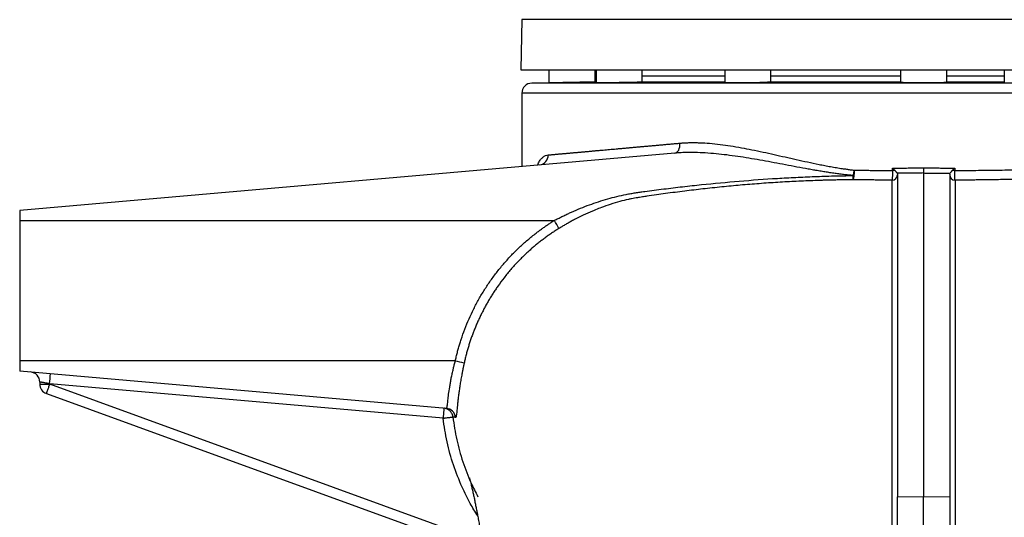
# Model space of a CAD drawing. Header units: inches. Extents: x -21 to 109, y -42 to 31.
# Tile 7 of 15: x -18 to 2, y 21 to 31. Entities that reach past the tile are written whole.
import ezdxf

# ---------------------------------------------------------------- set-up
doc = ezdxf.new("R2010")
doc.units = ezdxf.units.IN
doc.header["$MEASUREMENT"] = 0

msp = doc.modelspace()

# ---------------------------------------------------------------- linework, layer by layer
at = {"color": 7, "linetype": 'Continuous', "lineweight": 25}
for p, q in [((-7.874, 31.024), (-7.891, 30.039)), ((7.873, 31.024), (-7.874, 31.024)), ((-7.891, 30.039), (7.891, 30.039)), ((-7.343, 30.039), (-7.343, 29.785)), ((-6.437, 29.809), (-6.437, 30.039)), ((-6.419, 30.039), (-6.419, 29.781)), ((-5.514, 29.8), (-5.514, 30.039)), ((-5.514, 29.921), (-3.898, 29.921)), ((-3.898, 30.039), (-3.898, 29.781)), ((-2.992, 29.797), (-2.992, 30.039)), ((-2.992, 29.921), (-0.453, 29.921)), ((-0.453, 30.039), (-0.453, 29.793)), ((0.453, 29.793), (0.453, 30.039)), ((0.453, 29.921), (1.582, 29.921)), ((1.582, 30.039), (1.582, 29.788)), ((-7.343, 29.785), (-7.681, 29.779)), ((-6.419, 29.815), (-6.437, 29.809)), ((-3.898, 29.8), (-5.514, 29.8)), ((-0.453, 29.8), (-3.062, 29.8)), ((1.582, 29.8), (0.453, 29.8)), ((-7.874, 29.582), (-7.874, 28.145)), ((-4.877, 28.407), (-17.717, 27.283)), ((-0.61, 28.065), (-0.61, 28.115)), ((-0.561, 28.065), (-0.61, 28.065)), ((0.61, 28.115), (0.61, 28.065)), ((-17.717, 27.283), (-17.717, 24.134)), ((-17.717, 27.087), (-7.237, 27.087)), ((-9.179, 24.331), (-17.717, 24.331)), ((-9.354, 23.402), (-17.717, 24.134)), ((-17.323, 23.919), (-17.323, 23.878)), ((-17.323, 23.878), (-17.129, 23.878)), ((-9.417, 23.21), (-17.129, 23.885)), ((-17.129, 23.885), (-17.129, 23.878)), ((-17.193, 23.693), (-8.618, 20.572)), ((-0.512, 21.669), (0, 21.676)), ((-0.512, 20.868), (-0.512, 21.669)), ((0, 21.676), (0.512, 21.669)), ((0, 20.874), (0, 21.676)), ((0.512, 21.669), (0.512, 20.868))]:
    msp.add_line(p, q, dxfattribs=at)
at = {"color": 8, "linetype": 'Continuous', "lineweight": 25}
for p, q in [((7.681, 29.779), (-7.681, 29.779)), ((-6.419, 29.8), (-6.489, 29.8)), ((7.874, 29.582), (-7.874, 29.582)), ((-8.653, 20.793), (-17.129, 23.878))]:
    msp.add_line(p, q, dxfattribs=at)
at = {"color": 7, "linetype": 'Continuous', "lineweight": 25, "flags": 128}
for points in [[(-4.877, 28.407), (-4.855, 28.412), (-4.835, 28.425), (-4.816, 28.443), (-4.8, 28.468), (-4.788, 28.497), (-4.78, 28.53), (-4.775, 28.566), (-4.775, 28.603)], [(0.61, 28.065), (0.603, 28.065), (0.597, 28.065), (0.591, 28.065), (0.585, 28.065), (0.579, 28.065), (0.573, 28.065), (0.567, 28.065), (0.561, 28.065)]]:
    msp.add_lwpolyline(points, dxfattribs=at)
at = {"color": 7, "linetype": 'Continuous', "lineweight": 25}
for centre, radius, start, end in [((-7.677, 29.582), 0.197, 91, 180), ((-7.547, 28.363), 0.189, 276.8136, 2.4221), ((-0.616, 27.981), 0.104, 269.6443, 358.7181), ((0.616, 27.981), 0.104, 181.2819, 270.3557), ((-8.116, 26.51), 1.051, 23.3564, 33.274), ((-9.809, 21.324), 3.072, 74.8217, 78.1527), ((-17.52, 23.919), 0.197, 360, 85), ((-19.942, 24.18), 2.828, 354.0056, 357.9895), ((-17.126, 23.878), 0.197, 180, 250), ((-9.371, 23.206), 0.197, 4.8552, 84.9601)]:
    msp.add_arc(centre, radius, start, end, dxfattribs=at)
for points, knots in [([(-6.489, 29.8), (-6.491, 29.8), (-6.496, 29.8), (-6.503, 29.8), (-6.51, 29.799), (-6.517, 29.799), (-6.525, 29.799), (-6.534, 29.799), (-6.542, 29.799), (-6.551, 29.799), (-6.56, 29.798), (-6.57, 29.798), (-6.594, 29.798), (-6.637, 29.797), (-6.703, 29.796), (-6.774, 29.795), (-6.849, 29.793), (-6.924, 29.792), (-6.998, 29.791), (-7.07, 29.789), (-7.137, 29.788), (-7.196, 29.787), (-7.248, 29.787), (-7.289, 29.786), (-7.313, 29.785), (-7.325, 29.785), (-7.332, 29.785), (-7.337, 29.785), (-7.34, 29.785), (-7.342, 29.785), (-7.342, 29.785), (-7.343, 29.785)], [0, 0, 0, 0, 0.011421, 0.022799, 0.034144, 0.045468, 0.056783, 0.0681, 0.079431, 0.090787, 0.102179, 0.113619, 0.125118, 0.187325, 0.24999, 0.312004, 0.37496, 0.437057, 0.499835, 0.561943, 0.624801, 0.687243, 0.749675, 0.811993, 0.874624, 0.895671, 0.916586, 0.937423, 0.958235, 0.979076, 1, 1, 1, 1]), ([(-6.489, 29.8), (-6.487, 29.8), (-6.483, 29.8), (-6.478, 29.8), (-6.472, 29.801), (-6.466, 29.802), (-6.458, 29.803), (-6.45, 29.805), (-6.444, 29.806), (-6.44, 29.807), (-6.438, 29.808), (-6.437, 29.809), (-6.437, 29.809), (-6.437, 29.809)], [0, 0, 0, 0, 0.057332, 0.11821, 0.18264, 0.250628, 0.350745, 0.499976, 0.642545, 0.749327, 0.838537, 0.922089, 1, 1, 1, 1]), ([(-5.514, 29.8), (-5.514, 29.8), (-5.514, 29.799), (-5.515, 29.799), (-5.516, 29.799), (-5.517, 29.799), (-5.519, 29.799), (-5.521, 29.799), (-5.524, 29.799), (-5.527, 29.798), (-5.531, 29.798), (-5.535, 29.798), (-5.539, 29.798), (-5.544, 29.798), (-5.558, 29.797), (-5.588, 29.796), (-5.644, 29.795), (-5.713, 29.793), (-5.792, 29.792), (-5.878, 29.79), (-5.966, 29.789), (-6.055, 29.787), (-6.14, 29.786), (-6.219, 29.786), (-6.289, 29.785), (-6.345, 29.785), (-6.377, 29.785), (-6.394, 29.785), (-6.402, 29.785), (-6.408, 29.785), (-6.413, 29.785), (-6.417, 29.786), (-6.419, 29.786), (-6.419, 29.786), (-6.419, 29.786)], [0, 0, 0, 0, 0.009636, 0.019239, 0.028819, 0.038386, 0.04795, 0.057521, 0.067108, 0.076722, 0.086372, 0.096067, 0.105817, 0.115632, 0.12552, 0.187758, 0.250113, 0.311611, 0.374942, 0.4375, 0.49975, 0.561523, 0.624348, 0.687275, 0.749631, 0.811958, 0.874691, 0.892793, 0.910748, 0.928604, 0.946408, 0.96421, 0.982058, 1, 1, 1, 1]), ([(-2.992, 29.797), (-2.992, 29.797), (-2.992, 29.796), (-2.993, 29.796), (-2.994, 29.796), (-2.995, 29.796), (-2.997, 29.795), (-2.999, 29.795), (-3.002, 29.795), (-3.005, 29.795), (-3.009, 29.795), (-3.013, 29.794), (-3.017, 29.794), (-3.022, 29.794), (-3.031, 29.793), (-3.045, 29.793), (-3.068, 29.792), (-3.094, 29.791), (-3.134, 29.79), (-3.191, 29.789), (-3.27, 29.788), (-3.356, 29.787), (-3.444, 29.786), (-3.533, 29.785), (-3.618, 29.785), (-3.698, 29.785), (-3.767, 29.785), (-3.824, 29.786), (-3.856, 29.786), (-3.872, 29.787), (-3.88, 29.787), (-3.887, 29.787), (-3.892, 29.788), (-3.895, 29.788), (-3.897, 29.788), (-3.898, 29.789), (-3.898, 29.789)], [0, 0, 0, 0, 0.009555, 0.019093, 0.028625, 0.038157, 0.0477, 0.057263, 0.066854, 0.076482, 0.086157, 0.095888, 0.105683, 0.115551, 0.125501, 0.156584, 0.187895, 0.219041, 0.250214, 0.311829, 0.375026, 0.43781, 0.499816, 0.561711, 0.624395, 0.687339, 0.749662, 0.812006, 0.874706, 0.892883, 0.910879, 0.928747, 0.946538, 0.964308, 0.982111, 1, 1, 1, 1]), ([(0, 29.785), (-0.005, 29.785), (-0.014, 29.785), (-0.027, 29.785), (-0.041, 29.785), (-0.054, 29.785), (-0.068, 29.785), (-0.081, 29.785), (-0.095, 29.785), (-0.108, 29.785), (-0.121, 29.785), (-0.134, 29.785), (-0.148, 29.785), (-0.161, 29.785), (-0.197, 29.786), (-0.253, 29.786), (-0.322, 29.787), (-0.379, 29.788), (-0.41, 29.789), (-0.427, 29.79), (-0.435, 29.79), (-0.442, 29.791), (-0.447, 29.791), (-0.45, 29.792), (-0.452, 29.792), (-0.453, 29.792), (-0.453, 29.793)], [0, 0, 0, 0, 0.01927, 0.03849, 0.057674, 0.076837, 0.095993, 0.115159, 0.134349, 0.153577, 0.17286, 0.19221, 0.211644, 0.231175, 0.250818, 0.376031, 0.499788, 0.623997, 0.748978, 0.785797, 0.822106, 0.858018, 0.893649, 0.929113, 0.964525, 1, 1, 1, 1]), ([(0.453, 29.793), (0.453, 29.793), (0.453, 29.792), (0.452, 29.792), (0.451, 29.792), (0.45, 29.792), (0.448, 29.791), (0.445, 29.791), (0.443, 29.791), (0.44, 29.791), (0.436, 29.79), (0.432, 29.79), (0.428, 29.79), (0.423, 29.79), (0.409, 29.789), (0.379, 29.788), (0.322, 29.787), (0.254, 29.786), (0.193, 29.786), (0.15, 29.785), (0.125, 29.785), (0.101, 29.785), (0.076, 29.785), (0.051, 29.785), (0.025, 29.785), (0.008, 29.785), (0, 29.785)], [0, 0, 0, 0, 0.019103, 0.038174, 0.057229, 0.076285, 0.095362, 0.114475, 0.133644, 0.152887, 0.17222, 0.191663, 0.211233, 0.230947, 0.250823, 0.375538, 0.499796, 0.623509, 0.748985, 0.785412, 0.821493, 0.85732, 0.892988, 0.928593, 0.964232, 1, 1, 1, 1]), ([(-7.358, 28.371), (-7.352, 28.372), (-7.339, 28.373), (-7.319, 28.375), (-7.299, 28.376), (-7.279, 28.378), (-7.259, 28.38), (-7.238, 28.382), (-7.216, 28.384), (-7.195, 28.386), (-7.173, 28.388), (-7.15, 28.39), (-7.127, 28.392), (-7.104, 28.394), (-7.081, 28.396), (-7.057, 28.398), (-7.033, 28.4), (-7.008, 28.403), (-6.983, 28.405), (-6.958, 28.407), (-6.932, 28.409), (-6.906, 28.412), (-6.88, 28.414), (-6.853, 28.417), (-6.826, 28.419), (-6.798, 28.421), (-6.77, 28.424), (-6.742, 28.426), (-6.713, 28.429), (-6.684, 28.432), (-6.655, 28.434), (-6.625, 28.437), (-6.595, 28.44), (-6.565, 28.442), (-6.534, 28.445), (-6.503, 28.448), (-6.471, 28.451), (-6.439, 28.454), (-6.407, 28.457), (-6.374, 28.459), (-6.341, 28.462), (-6.299, 28.466), (-6.248, 28.471), (-6.187, 28.476), (-6.124, 28.482), (-6.06, 28.488), (-5.995, 28.493), (-5.928, 28.499), (-5.861, 28.506), (-5.791, 28.512), (-5.721, 28.518), (-5.649, 28.524), (-5.576, 28.531), (-5.502, 28.538), (-5.426, 28.544), (-5.35, 28.551), (-5.271, 28.558), (-5.192, 28.565), (-5.111, 28.573), (-5.029, 28.58), (-4.946, 28.588), (-4.861, 28.595), (-4.804, 28.6), (-4.775, 28.603)], [0, 0, 0, 0, 0.0121779, 0.0243719, 0.0365821, 0.0488084, 0.0610509, 0.0733095, 0.0855843, 0.0978752, 0.1101823, 0.1225056, 0.134845, 0.1472007, 0.1595725, 0.1719605, 0.1843646, 0.196785, 0.2092216, 0.2216744, 0.2341433, 0.2466285, 0.2591299, 0.2716475, 0.2841814, 0.2967314, 0.3092977, 0.3218802, 0.3344789, 0.3470939, 0.3597251, 0.3723726, 0.3850363, 0.3977162, 0.4104124, 0.4231249, 0.4358536, 0.4485986, 0.4613599, 0.4741374, 0.4869312, 0.4997413, 0.5225106, 0.545385, 0.5683645, 0.5914493, 0.6146392, 0.6379344, 0.6613348, 0.6848405, 0.7084514, 0.7321677, 0.7559892, 0.7799161, 0.8039483, 0.8280858, 0.8523288, 0.8766771, 0.9011308, 0.9256899, 0.9503545, 0.9751245, 1, 1, 1, 1]), ([(-4.775, 28.603), (-4.765, 28.604), (-4.745, 28.605), (-4.714, 28.608), (-4.683, 28.61), (-4.652, 28.611), (-4.62, 28.612), (-4.588, 28.613), (-4.555, 28.614), (-4.522, 28.614), (-4.489, 28.614), (-4.455, 28.613), (-4.421, 28.612), (-4.334, 28.61), (-4.19, 28.601), (-3.989, 28.579), (-3.781, 28.55), (-3.575, 28.515), (-3.362, 28.474), (-3.149, 28.429), (-2.93, 28.381), (-2.75, 28.34), (-2.604, 28.307), (-2.458, 28.274), (-2.274, 28.233), (-2.086, 28.193), (-1.936, 28.163), (-1.821, 28.142), (-1.708, 28.122), (-1.604, 28.106), (-1.514, 28.093), (-1.437, 28.082), (-1.385, 28.076), (-1.36, 28.073)], [0, 0, 0, 0, 0.0099959, 0.0200722, 0.0302298, 0.0404694, 0.050792, 0.0611982, 0.0716889, 0.0822647, 0.0929265, 0.1036748, 0.1145105, 0.1254342, 0.1862346, 0.2502654, 0.3110237, 0.3756747, 0.4354418, 0.500888, 0.5632384, 0.6254981, 0.6566099, 0.6877164, 0.7499338, 0.8121986, 0.8443286, 0.8745713, 0.9066382, 0.9371313, 0.9586015, 0.9795567, 1, 1, 1, 1]), ([(-1.377, 27.967), (-1.392, 27.969), (-1.424, 27.972), (-1.471, 27.977), (-1.519, 27.982), (-1.567, 27.987), (-1.615, 27.993), (-1.663, 28), (-1.712, 28.006), (-1.76, 28.013), (-1.81, 28.02), (-1.859, 28.027), (-1.908, 28.035), (-1.958, 28.043), (-2.008, 28.051), (-2.058, 28.059), (-2.109, 28.068), (-2.159, 28.076), (-2.21, 28.085), (-2.262, 28.094), (-2.371, 28.114), (-2.539, 28.145), (-2.763, 28.188), (-2.986, 28.23), (-3.207, 28.27), (-3.426, 28.308), (-3.643, 28.342), (-3.857, 28.371), (-4.069, 28.395), (-4.276, 28.411), (-4.436, 28.418), (-4.549, 28.42), (-4.617, 28.419), (-4.684, 28.418), (-4.75, 28.416), (-4.814, 28.412), (-4.856, 28.408), (-4.877, 28.407)], [0, 0, 0, 0, 0.012566, 0.025214, 0.037947, 0.050764, 0.063667, 0.076656, 0.089731, 0.102895, 0.116146, 0.129486, 0.142916, 0.156435, 0.170044, 0.183745, 0.197536, 0.211419, 0.225394, 0.239461, 0.253621, 0.31567, 0.378995, 0.44131, 0.504007, 0.566792, 0.629066, 0.692026, 0.753701, 0.816317, 0.877036, 0.89821, 0.919109, 0.939735, 0.960091, 0.980179, 1, 1, 1, 1]), ([(-1.36, 28.073), (-1.36, 28.07), (-1.36, 28.064), (-1.36, 28.056), (-1.36, 28.047), (-1.361, 28.038), (-1.361, 28.03), (-1.362, 28.022), (-1.362, 28.015), (-1.363, 28.007), (-1.363, 28), (-1.364, 27.994), (-1.364, 27.987), (-1.365, 27.981), (-1.366, 27.976), (-1.366, 27.97), (-1.367, 27.965), (-1.367, 27.961), (-1.369, 27.948), (-1.372, 27.93), (-1.376, 27.913), (-1.379, 27.901), (-1.382, 27.894), (-1.384, 27.889), (-1.386, 27.886), (-1.386, 27.885)], [0, 0, 0, 0, 0.0359655, 0.0713824, 0.1061823, 0.1403003, 0.1736756, 0.2062516, 0.2379761, 0.2688018, 0.2986856, 0.3275895, 0.3554797, 0.3823269, 0.4081058, 0.4327953, 0.4563776, 0.4788385, 0.5001668, 0.6422161, 0.7564934, 0.8340779, 0.9002528, 0.955407, 1, 1, 1, 1]), ([(-1.377, 27.967), (-1.376, 27.97), (-1.375, 27.974), (-1.374, 27.982), (-1.372, 27.99), (-1.37, 27.999), (-1.369, 28.008), (-1.367, 28.019), (-1.365, 28.03), (-1.363, 28.044), (-1.361, 28.058), (-1.36, 28.068), (-1.36, 28.073)], [0, 0, 0, 0, 0.074261, 0.152326, 0.234084, 0.3194, 0.408111, 0.50003, 0.611942, 0.733102, 0.862756, 1, 1, 1, 1]), ([(-1.36, 28.073), (-1.341, 28.073), (-1.303, 28.073), (-1.246, 28.072), (-1.188, 28.071), (-1.131, 28.07), (-1.074, 28.07), (-1.016, 28.069), (-0.958, 28.068), (-0.901, 28.068), (-0.843, 28.067), (-0.785, 28.067), (-0.726, 28.066), (-0.668, 28.066), (-0.629, 28.066), (-0.61, 28.065)], [0, 0, 0, 0, 0.076455, 0.152988, 0.229599, 0.306288, 0.383055, 0.4599, 0.536823, 0.613824, 0.690903, 0.76806, 0.845295, 0.922608, 1, 1, 1, 1]), ([(-0.61, 28.065), (-0.61, 28.055), (-0.61, 28.045), (-0.61, 28.024), (-0.61, 28.014), (-0.611, 27.994), (-0.611, 27.984), (-0.611, 27.966), (-0.612, 27.957), (-0.612, 27.94), (-0.613, 27.932), (-0.613, 27.917), (-0.614, 27.911), (-0.615, 27.892), (-0.616, 27.883), (-0.616, 27.877)], [0, 0, 0, 0, 0.125, 0.125, 0.25, 0.25, 0.375, 0.375, 0.5, 0.5, 0.625, 0.625, 0.75, 0.75, 1, 1, 1, 1]), ([(-0.61, 28.115), (-0.591, 28.115), (-0.554, 28.115), (-0.499, 28.115), (-0.444, 28.115), (-0.388, 28.115), (-0.333, 28.115), (-0.277, 28.116), (-0.222, 28.116), (-0.166, 28.117), (-0.111, 28.118), (-0.055, 28.118), (-0.018, 28.119), (0, 28.119)], [0, 0, 0, 0, 0.091, 0.181981, 0.272943, 0.363886, 0.454811, 0.545718, 0.636607, 0.72748, 0.818336, 0.909176, 1, 1, 1, 1]), ([(-0.61, 28.115), (-0.608, 28.113), (-0.604, 28.109), (-0.598, 28.103), (-0.593, 28.098), (-0.589, 28.094), (-0.583, 28.088), (-0.577, 28.081), (-0.569, 28.073), (-0.564, 28.068), (-0.561, 28.065)], [0, 0, 0, 0, 0.126209, 0.239311, 0.339304, 0.42619, 0.499969, 0.680954, 0.847618, 1, 1, 1, 1]), ([(-0.561, 28.065), (-0.56, 28.064), (-0.557, 28.061), (-0.553, 28.056), (-0.549, 28.051), (-0.544, 28.045), (-0.54, 28.04), (-0.535, 28.034), (-0.53, 28.028), (-0.526, 28.023), (-0.521, 28.017), (-0.519, 28.015), (-0.518, 28.013)], [0, 0, 0, 0, 0.067091, 0.141101, 0.221804, 0.308922, 0.402122, 0.501091, 0.626418, 0.750503, 0.837614, 1, 1, 1, 1]), ([(0, 28.018), (-0.017, 28.017), (-0.052, 28.017), (-0.104, 28.016), (-0.155, 28.015), (-0.207, 28.015), (-0.259, 28.014), (-0.311, 28.014), (-0.363, 28.014), (-0.414, 28.013), (-0.466, 28.013), (-0.501, 28.013), (-0.518, 28.013)], [0, 0, 0, 0, 0.100042, 0.200063, 0.300067, 0.400058, 0.500042, 0.600022, 0.700003, 0.79999, 0.899988, 1, 1, 1, 1]), ([(-0.518, 28.013), (-0.517, 28.013), (-0.516, 28.011), (-0.515, 28.009), (-0.514, 28.007), (-0.513, 28.005), (-0.512, 28.001), (-0.512, 27.998), (-0.512, 27.997)], [0, 0, 0, 0, 0.117247, 0.239408, 0.366714, 0.499371, 0.731343, 1, 1, 1, 1]), ([(-0.512, 27.997), (-0.512, 27.806), (-0.512, 27.594), (-0.512, 26.719), (-0.512, 25.916), (-0.512, 24.488), (-0.512, 23.974), (-0.512, 22.875), (-0.512, 22.291), (-0.512, 21.669)], [0.92612057, 0.92612057, 0.92612057, 0.92612057, 0.9375, 0.9375, 0.96875, 0.96875, 0.984375, 0.984375, 1, 1, 1, 1]), ([(0, 28.119), (0, 28.117), (0, 28.113), (0, 28.106), (0, 28.1), (0, 28.093), (0, 28.087), (0, 28.08), (0, 28.074), (0, 28.068), (0, 28.062), (0, 28.056), (0, 28.049), (0, 28.042), (0, 28.035), (0, 28.028), (0, 28.022), (0, 28.019), (0, 28.018)], [0, 0, 0, 0, 0.0471868, 0.0952339, 0.1440724, 0.1936249, 0.2438062, 0.2945236, 0.345678, 0.3971648, 0.4488755, 0.5006982, 0.5625754, 0.6338973, 0.7141982, 0.8027374, 0.8984613, 1, 1, 1, 1]), ([(0, 28.119), (0.018, 28.119), (0.055, 28.118), (0.111, 28.118), (0.166, 28.117), (0.222, 28.116), (0.277, 28.116), (0.333, 28.115), (0.388, 28.115), (0.444, 28.115), (0.499, 28.115), (0.554, 28.115), (0.591, 28.115), (0.61, 28.115)], [0, 0, 0, 0, 0.090824, 0.181664, 0.27252, 0.363393, 0.454282, 0.545189, 0.636114, 0.727057, 0.818019, 0.909, 1, 1, 1, 1]), ([(0, 28.018), (0.017, 28.017), (0.052, 28.017), (0.104, 28.016), (0.155, 28.015), (0.207, 28.015), (0.259, 28.014), (0.311, 28.014), (0.363, 28.014), (0.414, 28.013), (0.466, 28.013), (0.501, 28.013), (0.518, 28.013)], [0, 0, 0, 0, 0.100042, 0.200063, 0.300067, 0.400058, 0.500042, 0.600022, 0.700003, 0.79999, 0.899988, 1, 1, 1, 1]), ([(0, 28.018), (0, 27.824), (0, 27.608), (0, 26.727), (0, 25.924), (0, 24.495), (0, 23.982), (0, 22.882), (0, 22.298), (0, 21.676)], [0.92587074, 0.92587074, 0.92587074, 0.92587074, 0.9375, 0.9375, 0.96875, 0.96875, 0.984375, 0.984375, 1, 1, 1, 1]), ([(0.512, 27.997), (0.512, 27.998), (0.512, 28.001), (0.513, 28.005), (0.514, 28.009), (0.517, 28.012), (0.518, 28.013)], [0, 0, 0, 0, 0.228963, 0.469125, 0.725429, 1, 1, 1, 1]), ([(0.512, 27.997), (0.512, 27.986), (0.512, 27.966), (0.512, 27.934), (0.512, 27.902), (0.512, 27.87), (0.512, 27.838), (0.512, 27.805), (0.512, 27.771), (0.512, 27.737), (0.512, 27.703), (0.512, 27.669), (0.512, 27.634), (0.512, 27.599), (0.512, 27.563), (0.512, 27.527), (0.512, 27.457), (0.512, 27.351), (0.512, 27.206), (0.512, 27.056), (0.512, 26.848), (0.512, 26.576), (0.512, 26.228), (0.512, 25.86), (0.512, 25.473), (0.512, 25.065), (0.512, 24.637), (0.512, 24.19), (0.512, 23.802), (0.512, 23.482), (0.512, 23.237), (0.512, 22.987), (0.512, 22.775), (0.512, 22.603), (0.512, 22.472), (0.512, 22.34), (0.512, 22.207), (0.512, 22.074), (0.512, 21.94), (0.512, 21.805), (0.512, 21.715), (0.512, 21.669)], [0, 0, 0, 0, 0.00835, 0.016698, 0.025045, 0.033392, 0.041737, 0.050081, 0.058425, 0.066768, 0.075111, 0.083453, 0.091795, 0.100137, 0.108479, 0.116822, 0.125164, 0.156413, 0.187646, 0.218868, 0.250088, 0.312439, 0.374796, 0.437106, 0.499437, 0.561788, 0.624158, 0.686613, 0.749087, 0.780268, 0.811665, 0.843101, 0.874331, 0.890209, 0.906038, 0.921816, 0.937547, 0.953229, 0.968865, 0.984455, 1, 1, 1, 1]), ([(0.561, 28.065), (0.56, 28.064), (0.557, 28.061), (0.553, 28.056), (0.549, 28.052), (0.545, 28.047), (0.542, 28.043), (0.538, 28.039), (0.534, 28.033), (0.53, 28.028), (0.525, 28.022), (0.521, 28.017), (0.519, 28.014), (0.518, 28.013)], [0, 0, 0, 0, 0.070015, 0.140549, 0.21162, 0.283231, 0.35537, 0.428006, 0.50109, 0.632339, 0.759408, 0.882034, 1, 1, 1, 1]), ([(0.561, 28.065), (0.563, 28.067), (0.567, 28.071), (0.572, 28.077), (0.579, 28.083), (0.586, 28.091), (0.597, 28.102), (0.605, 28.11), (0.61, 28.115)], [0, 0, 0, 0, 0.112942, 0.233926, 0.362972, 0.500094, 0.709086, 1, 1, 1, 1]), ([(0.616, 27.877), (0.616, 27.883), (0.615, 27.892), (0.614, 27.911), (0.613, 27.917), (0.613, 27.932), (0.612, 27.94), (0.612, 27.957), (0.611, 27.966), (0.611, 27.984), (0.611, 27.994), (0.61, 28.014), (0.61, 28.024), (0.61, 28.045), (0.61, 28.055), (0.61, 28.065)], [0, 0, 0, 0, 0.25, 0.25, 0.375, 0.375, 0.5, 0.5, 0.625, 0.625, 0.75, 0.75, 0.875, 0.875, 1, 1, 1, 1]), ([(5.564, 28.026), (5.56, 28.026), (5.55, 28.026), (5.529, 28.025), (5.49, 28.023), (5.416, 28.019), (5.265, 28.011), (4.955, 27.996), (4.49, 27.974), (3.9, 27.95), (3.384, 27.932), (2.96, 27.919), (2.634, 27.91), (2.306, 27.902), (1.972, 27.895), (1.637, 27.889), (1.379, 27.885), (1.202, 27.883), (1.104, 27.881), (1.006, 27.88), (0.908, 27.879), (0.81, 27.879), (0.713, 27.878), (0.649, 27.877), (0.616, 27.877)], [0, 0, 0, 0, 0.002474, 0.007714, 0.015739, 0.031469, 0.062908, 0.125752, 0.251411, 0.376147, 0.50058, 0.564165, 0.625658, 0.689221, 0.751047, 0.813913, 0.875528, 0.89345, 0.911355, 0.929227, 0.947047, 0.964796, 0.982452, 1, 1, 1, 1]), ([(-7.237, 27.087), (-7.225, 27.093), (-7.201, 27.106), (-7.164, 27.125), (-7.126, 27.144), (-7.089, 27.162), (-7.051, 27.18), (-7.013, 27.199), (-6.975, 27.216), (-6.937, 27.234), (-6.854, 27.272), (-6.725, 27.327), (-6.491, 27.417), (-6.194, 27.514), (-5.922, 27.58), (-5.74, 27.615), (-5.648, 27.63), (-5.575, 27.641), (-5.513, 27.649), (-5.421, 27.662), (-5.279, 27.68), (-5.032, 27.712), (-4.723, 27.749), (-4.23, 27.803), (-3.611, 27.861), (-3.055, 27.901), (-2.685, 27.923), (-2.504, 27.932), (-2.321, 27.941), (-2.136, 27.948), (-1.949, 27.955), (-1.76, 27.96), (-1.569, 27.964), (-1.441, 27.966), (-1.377, 27.967)], [0, 0, 0, 0, 0.006939, 0.013895, 0.020867, 0.027858, 0.034865, 0.041891, 0.048935, 0.055997, 0.063079, 0.094635, 0.126138, 0.189205, 0.250957, 0.266531, 0.282071, 0.297491, 0.303746, 0.313243, 0.344407, 0.375638, 0.43804, 0.500541, 0.624401, 0.750185, 0.780266, 0.810672, 0.841403, 0.872462, 0.903849, 0.935567, 0.967617, 1, 1, 1, 1]), ([(-1.386, 27.885), (-1.418, 27.885), (-1.482, 27.884), (-1.577, 27.883), (-1.671, 27.881), (-1.764, 27.879), (-1.855, 27.877), (-1.945, 27.874), (-2.034, 27.872), (-2.217, 27.865), (-2.491, 27.854), (-2.859, 27.834), (-3.225, 27.809), (-3.591, 27.779), (-3.958, 27.744), (-4.321, 27.706), (-4.689, 27.662), (-4.992, 27.622), (-5.239, 27.588), (-5.389, 27.566), (-5.5, 27.55), (-5.561, 27.541), (-5.613, 27.532), (-5.665, 27.523), (-5.725, 27.511), (-5.822, 27.491), (-5.961, 27.457), (-6.137, 27.405), (-6.296, 27.349), (-6.411, 27.304), (-6.531, 27.254), (-6.664, 27.194), (-6.8, 27.126), (-6.897, 27.075), (-6.965, 27.037), (-7.03, 27), (-7.091, 26.963), (-7.131, 26.939), (-7.151, 26.927)], [0, 0, 0, 0, 0.016281, 0.032405, 0.048354, 0.06411, 0.079655, 0.094974, 0.110051, 0.124874, 0.188138, 0.249598, 0.312068, 0.374294, 0.436189, 0.499073, 0.559808, 0.623961, 0.654318, 0.686329, 0.70076, 0.711083, 0.717484, 0.727619, 0.737979, 0.74856, 0.777503, 0.810728, 0.841964, 0.862566, 0.873375, 0.908111, 0.936672, 0.950335, 0.963489, 0.976144, 0.988311, 1, 1, 1, 1]), ([(-1.386, 27.885), (-1.384, 27.892), (-1.382, 27.902), (-1.379, 27.931), (-1.378, 27.948), (-1.377, 27.967)], [0, 0, 0, 0, 0.5, 0.5, 1, 1, 1, 1]), ([(-0.616, 27.877), (-0.635, 27.877), (-0.671, 27.878), (-0.727, 27.878), (-0.782, 27.878), (-0.837, 27.879), (-0.892, 27.879), (-0.948, 27.88), (-1.017, 27.881), (-1.099, 27.881), (-1.195, 27.883), (-1.29, 27.884), (-1.354, 27.885), (-1.386, 27.885)], [0, 0, 0, 0, 0.071092, 0.142364, 0.213803, 0.285386, 0.357084, 0.428868, 0.500713, 0.624675, 0.749282, 0.874426, 1, 1, 1, 1]), ([(-9.179, 24.331), (-9.176, 24.345), (-9.169, 24.373), (-9.159, 24.416), (-9.149, 24.458), (-9.138, 24.5), (-9.127, 24.543), (-9.115, 24.585), (-9.103, 24.626), (-9.09, 24.668), (-9.077, 24.71), (-9.046, 24.807), (-8.993, 24.957), (-8.91, 25.158), (-8.819, 25.353), (-8.717, 25.544), (-8.607, 25.729), (-8.487, 25.909), (-8.358, 26.083), (-8.22, 26.251), (-8.074, 26.411), (-7.921, 26.563), (-7.761, 26.707), (-7.631, 26.812), (-7.536, 26.884), (-7.477, 26.927), (-7.418, 26.968), (-7.359, 27.009), (-7.298, 27.048), (-7.258, 27.074), (-7.237, 27.087)], [0, 0, 0, 0, 0.012603, 0.025198, 0.037787, 0.05037, 0.062949, 0.075526, 0.0881, 0.100674, 0.113249, 0.125826, 0.188631, 0.251357, 0.313624, 0.375829, 0.438094, 0.500349, 0.563155, 0.625874, 0.688218, 0.75055, 0.812701, 0.87483, 0.895703, 0.916563, 0.937417, 0.958271, 0.97913, 1, 1, 1, 1]), ([(-7.151, 26.927), (-7.163, 26.919), (-7.186, 26.905), (-7.221, 26.882), (-7.256, 26.859), (-7.291, 26.836), (-7.325, 26.813), (-7.359, 26.789), (-7.392, 26.765), (-7.426, 26.741), (-7.459, 26.716), (-7.492, 26.691), (-7.524, 26.666), (-7.556, 26.64), (-7.588, 26.614), (-7.62, 26.588), (-7.651, 26.561), (-7.682, 26.535), (-7.713, 26.507), (-7.744, 26.48), (-7.774, 26.452), (-7.845, 26.386), (-7.952, 26.279), (-8.092, 26.125), (-8.223, 25.965), (-8.321, 25.832), (-8.392, 25.729), (-8.438, 25.659), (-8.483, 25.588), (-8.526, 25.516), (-8.567, 25.444), (-8.607, 25.371), (-8.645, 25.297), (-8.682, 25.223), (-8.718, 25.148), (-8.752, 25.072), (-8.784, 24.996), (-8.815, 24.919), (-8.844, 24.842), (-8.872, 24.764), (-8.898, 24.686), (-8.922, 24.608), (-8.945, 24.529), (-8.967, 24.449), (-8.987, 24.369), (-8.999, 24.316), (-9.005, 24.289)], [0, 0, 0, 0, 0.012589, 0.025161, 0.037718, 0.050261, 0.062789, 0.075303, 0.087805, 0.100295, 0.112772, 0.125239, 0.137695, 0.150141, 0.162578, 0.175006, 0.187426, 0.199837, 0.212242, 0.22464, 0.237031, 0.249417, 0.312354, 0.374981, 0.437368, 0.499575, 0.524994, 0.550347, 0.57564, 0.600876, 0.626059, 0.651194, 0.676285, 0.701335, 0.726347, 0.751326, 0.776275, 0.801197, 0.826096, 0.850974, 0.875836, 0.900683, 0.92552, 0.95035, 0.975176, 1, 1, 1, 1]), ([(-9.354, 23.402), (-9.353, 23.402), (-9.353, 23.402), (-9.351, 23.403), (-9.35, 23.404), (-9.349, 23.405), (-9.347, 23.407), (-9.346, 23.409), (-9.345, 23.412), (-9.343, 23.416), (-9.341, 23.423), (-9.337, 23.439), (-9.333, 23.471), (-9.328, 23.513), (-9.32, 23.577), (-9.31, 23.674), (-9.293, 23.793), (-9.276, 23.897), (-9.261, 23.979), (-9.243, 24.065), (-9.228, 24.134), (-9.215, 24.187), (-9.207, 24.222), (-9.198, 24.257), (-9.189, 24.294), (-9.182, 24.318), (-9.179, 24.331)], [0, 0, 0, 0, 0.012941, 0.026141, 0.0396, 0.053318, 0.067294, 0.08153, 0.096025, 0.110779, 0.125793, 0.178173, 0.250661, 0.319119, 0.375881, 0.500282, 0.625411, 0.687996, 0.749939, 0.811999, 0.875101, 0.899072, 0.923544, 0.948521, 0.974005, 1, 1, 1, 1]), ([(-9.005, 24.289), (-9.007, 24.282), (-9.009, 24.269), (-9.014, 24.25), (-9.018, 24.231), (-9.022, 24.211), (-9.026, 24.192), (-9.03, 24.173), (-9.034, 24.154), (-9.038, 24.134), (-9.041, 24.115), (-9.045, 24.097), (-9.054, 24.049), (-9.068, 23.974), (-9.085, 23.874), (-9.099, 23.778), (-9.112, 23.687), (-9.122, 23.602), (-9.131, 23.524), (-9.138, 23.454), (-9.144, 23.393), (-9.149, 23.34), (-9.154, 23.296), (-9.159, 23.263), (-9.162, 23.244), (-9.165, 23.235), (-9.167, 23.23), (-9.169, 23.226), (-9.171, 23.224), (-9.173, 23.223), (-9.175, 23.223), (-9.175, 23.223)], [0, 0, 0, 0, 0.0115357, 0.02303, 0.0344868, 0.0459099, 0.0573034, 0.0686711, 0.0800168, 0.0913447, 0.1026584, 0.1139621, 0.1252596, 0.1877595, 0.2500004, 0.3123314, 0.3744173, 0.4370564, 0.4996758, 0.5618632, 0.6245037, 0.6869304, 0.7493633, 0.8115867, 0.874143, 0.8950589, 0.9159678, 0.936893, 0.9578577, 0.9788856, 1, 1, 1, 1]), ([(-17.129, 23.885), (-17.132, 23.886), (-17.138, 23.887), (-17.147, 23.888), (-17.155, 23.89), (-17.162, 23.891), (-17.169, 23.892), (-17.176, 23.893), (-17.182, 23.894), (-17.188, 23.895), (-17.194, 23.896), (-17.199, 23.897), (-17.214, 23.9), (-17.238, 23.904), (-17.268, 23.909), (-17.292, 23.914), (-17.306, 23.916), (-17.314, 23.917), (-17.318, 23.918), (-17.321, 23.919), (-17.322, 23.919), (-17.323, 23.919), (-17.323, 23.919)], [0, 0, 0, 0, 0.029208, 0.057154, 0.083839, 0.109262, 0.133423, 0.156323, 0.177962, 0.198338, 0.217453, 0.235307, 0.251899, 0.38324, 0.502414, 0.629787, 0.751531, 0.801783, 0.851747, 0.901432, 0.950847, 1, 1, 1, 1]), ([(-17.129, 23.878), (-17.138, 23.854), (-17.147, 23.83), (-17.163, 23.785), (-17.17, 23.765), (-17.182, 23.73), (-17.186, 23.717), (-17.192, 23.698), (-17.194, 23.693), (-17.193, 23.693)], [0, 0, 0, 0, 0.25, 0.25, 0.5, 0.5, 0.75, 0.75, 1, 1, 1, 1]), ([(-9.404, 23.407), (-9.404, 23.407), (-9.404, 23.407), (-9.404, 23.406), (-9.403, 23.406), (-9.403, 23.404), (-9.403, 23.402), (-9.403, 23.398), (-9.404, 23.39), (-9.405, 23.374), (-9.406, 23.351), (-9.408, 23.321), (-9.41, 23.293), (-9.413, 23.268), (-9.414, 23.25), (-9.416, 23.231), (-9.417, 23.218), (-9.417, 23.21)], [0, 0, 0, 0, 0.015368, 0.03128, 0.062558, 0.093835, 0.125113, 0.187649, 0.250185, 0.375108, 0.50003, 0.610935, 0.74986, 0.808121, 0.874932, 0.926837, 1, 1, 1, 1]), ([(-9.289, 23.355), (-9.306, 23.368), (-9.339, 23.396), (-9.382, 23.403), (-9.404, 23.407)], [0, 0, 0, 0, 0.491012, 1, 1, 1, 1]), ([(-9.417, 23.21), (-9.414, 23.211), (-9.408, 23.212), (-9.4, 23.213), (-9.392, 23.213), (-9.384, 23.214), (-9.377, 23.215), (-9.37, 23.216), (-9.364, 23.217), (-9.359, 23.217), (-9.353, 23.218), (-9.338, 23.22), (-9.314, 23.223), (-9.284, 23.226), (-9.26, 23.229), (-9.244, 23.231), (-9.235, 23.232), (-9.231, 23.233), (-9.227, 23.233), (-9.226, 23.233), (-9.226, 23.233)], [0, 0, 0, 0, 0.031288, 0.060983, 0.089083, 0.11559, 0.140502, 0.16382, 0.185543, 0.205672, 0.224207, 0.241149, 0.377365, 0.500032, 0.63254, 0.758918, 0.819911, 0.880415, 0.94044, 1, 1, 1, 1]), ([(-9.175, 23.223), (-9.181, 23.224), (-9.192, 23.227), (-9.209, 23.23), (-9.22, 23.232), (-9.226, 23.233)], [0, 0, 0, 0, 0.3314545, 0.664771, 1, 1, 1, 1]), ([(-8.903, 22.039), (-8.903, 22.039), (-8.903, 22.04), (-8.902, 22.035), (-8.898, 22.022), (-8.892, 21.999), (-8.882, 21.964), (-8.868, 21.907), (-8.852, 21.842), (-8.834, 21.763), (-8.814, 21.672), (-8.797, 21.589), (-8.78, 21.504), (-8.763, 21.418), (-8.746, 21.329), (-8.728, 21.231), (-8.708, 21.118), (-8.685, 20.988), (-8.66, 20.839), (-8.633, 20.671), (-8.603, 20.477), (-8.569, 20.256), (-8.533, 20.003), (-8.494, 19.725), (-8.454, 19.426), (-8.426, 19.216), (-8.412, 19.104), (-8.412, 19.099)], [0, 0, 0, 0, 0.0080779, 0.0346028, 0.0608598, 0.0879002, 0.1325653, 0.1716226, 0.2207167, 0.266632, 0.3041554, 0.3406523, 0.3754243, 0.4074852, 0.4377297, 0.4700083, 0.5058567, 0.5452837, 0.5882987, 0.6349117, 0.6851331, 0.7416267, 0.8021028, 0.8665751, 0.932957, 0.9969401, 1, 1, 1, 1])]:
    msp.add_open_spline(points, degree=3, knots=knots, dxfattribs=at)
at = {"color": 8, "linetype": 'Continuous', "lineweight": 25}
for points, knots in [([(-7.568, 28.171), (-7.561, 28.187), (-7.542, 28.231), (-7.506, 28.283), (-7.461, 28.331), (-7.412, 28.362), (-7.376, 28.368), (-7.358, 28.371)], [0, 0, 0, 0, 0.128259, 0.34585, 0.563819, 0.781029, 1, 1, 1, 1]), ([(0.61, 28.065), (0.748, 28.066), (1.025, 28.069), (1.438, 28.074), (1.847, 28.081), (2.247, 28.09), (2.642, 28.1), (3.038, 28.112), (3.381, 28.123), (3.673, 28.134), (3.91, 28.143), (4.143, 28.152), (4.374, 28.163), (4.593, 28.173), (4.761, 28.181), (4.879, 28.186), (4.958, 28.19), (5.042, 28.195), (5.13, 28.199), (5.213, 28.203), (5.295, 28.208), (5.374, 28.212), (5.45, 28.216), (5.519, 28.22), (5.583, 28.222), (5.649, 28.224), (5.715, 28.224), (5.85, 28.224), (6.051, 28.216), (6.306, 28.192), (6.545, 28.157), (6.749, 28.117), (6.921, 28.075), (7.073, 28.033), (7.209, 27.99), (7.325, 27.95), (7.418, 27.916), (7.497, 27.886), (7.568, 27.857), (7.633, 27.83), (7.689, 27.806), (7.754, 27.778), (7.818, 27.752), (7.861, 27.737), (7.878, 27.734), (7.874, 27.739), (7.874, 27.74)], [0, 0, 0, 0, 0.035292, 0.070803, 0.106536, 0.141455, 0.176292, 0.212326, 0.249559, 0.272054, 0.29538, 0.318577, 0.341073, 0.365149, 0.386473, 0.394509, 0.403132, 0.412343, 0.422141, 0.432527, 0.44033, 0.450184, 0.459812, 0.467073, 0.474866, 0.482838, 0.490891, 0.499023, 0.533061, 0.568597, 0.603636, 0.638682, 0.665975, 0.692805, 0.723473, 0.749068, 0.770831, 0.791367, 0.811867, 0.833747, 0.854599, 0.874429, 0.916274, 0.957349, 0.998914, 1, 1, 1, 1]), ([(-0.616, 20.859), (-0.616, 21.077), (-0.616, 21.549), (-0.616, 22.229), (-0.616, 22.916), (-0.617, 23.568), (-0.617, 24.189), (-0.617, 24.776), (-0.617, 25.331), (-0.617, 25.85), (-0.617, 26.333), (-0.616, 26.778), (-0.616, 27.184), (-0.616, 27.555), (-0.616, 27.77), (-0.616, 27.877)], [0, 0, 0, 0, 0.066856, 0.144648, 0.222229, 0.299701, 0.377181, 0.454784, 0.532628, 0.610724, 0.688632, 0.766395, 0.844133, 0.921962, 1, 1, 1, 1]), ([(0.616, 27.877), (0.616, 27.77), (0.616, 27.555), (0.616, 27.183), (0.616, 26.775), (0.617, 26.329), (0.617, 25.845), (0.617, 25.327), (0.617, 24.775), (0.617, 24.191), (0.617, 23.574), (0.616, 22.924), (0.616, 22.241), (0.616, 21.558), (0.616, 21.082), (0.616, 20.858)], [0, 0, 0, 0, 0.078106, 0.156071, 0.234011, 0.312047, 0.390151, 0.467868, 0.545261, 0.622449, 0.699548, 0.776672, 0.853935, 0.931441, 1, 1, 1, 1]), ([(-9.226, 23.233), (-9.228, 23.248), (-9.233, 23.274), (-9.253, 23.314), (-9.27, 23.343), (-9.287, 23.354), (-9.289, 23.355)], [0, 0, 0, 0, 0.307994, 0.570069, 0.955284, 1, 1, 1, 1]), ([(-8.739, 21.293), (-8.789, 21.374), (-8.902, 21.556), (-9.064, 21.889), (-9.221, 22.291), (-9.349, 22.744), (-9.395, 23.055), (-9.417, 23.21)], [0, 0, 0, 0, 0.139383, 0.312833, 0.541052, 0.77014, 1, 1, 1, 1]), ([(-9.226, 23.233), (-9.204, 23.084), (-9.16, 22.787), (-9.037, 22.353), (-8.895, 21.98), (-8.78, 21.758), (-8.735, 21.67)], [0, 0, 0, 0, 0.274585, 0.546417, 0.818363, 1, 1, 1, 1])]:
    msp.add_open_spline(points, degree=3, knots=knots, dxfattribs=at)

doc.saveas('drawing.dxf')
